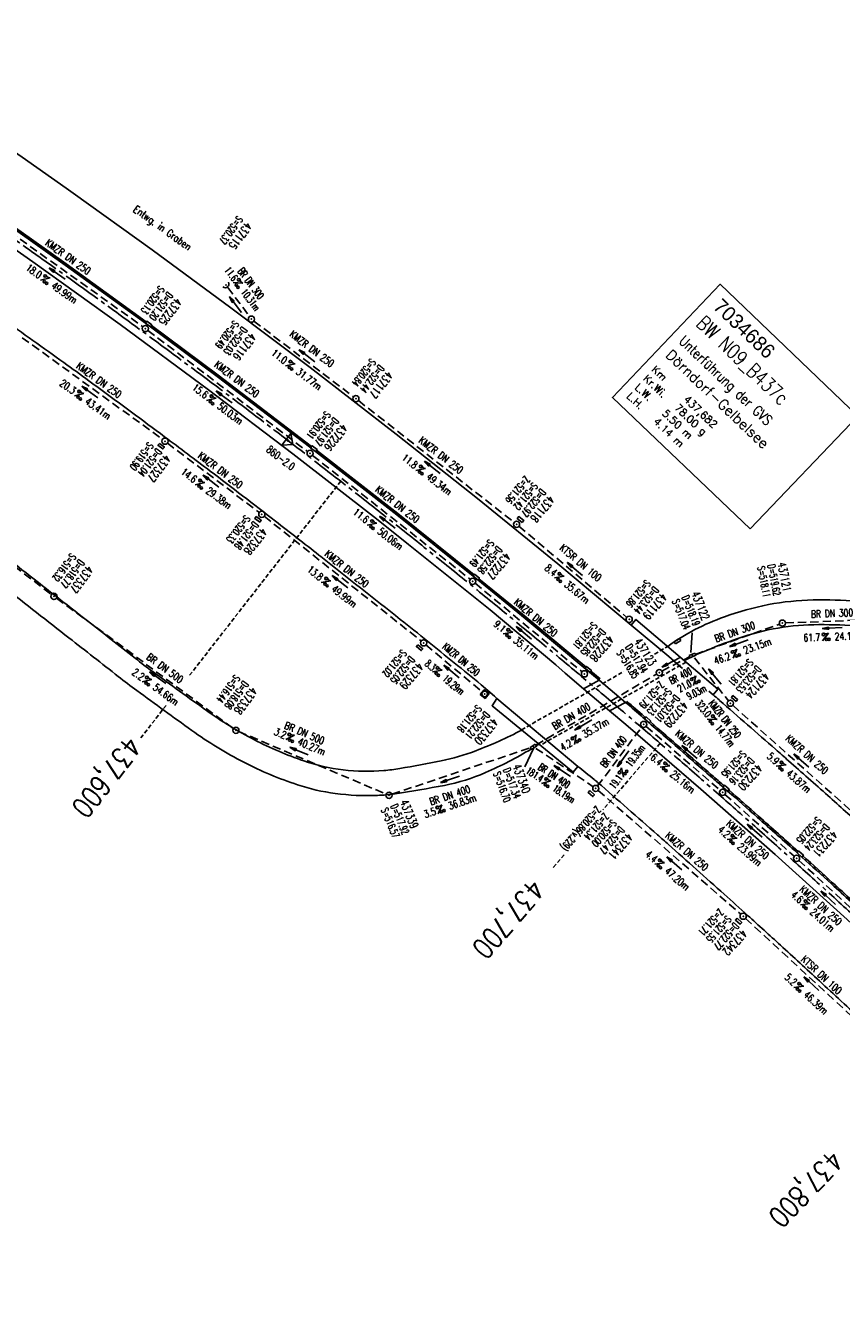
# Model space of a CAD drawing. Extents: x 454519 to 459636, y 422856 to 428936.
# Tile 7 of 82: x 459153 to 459351, y 423049 to 423357. Entities that reach past the tile are written whole.
import ezdxf
from ezdxf.enums import TextEntityAlignment as Align

# ---------------------------------------------------------------- set-up
doc = ezdxf.new("R2010")
doc.units = 0
doc.header["$LTSCALE"] = 2
doc.header["$MEASUREMENT"] = 0
for name, pattern in [('ACHSE', [5.5, 4, -0.5, 0.5, -0.5]), ('AUSGEZOGEN', [0]), ('GESTRICH-X2', [1.5, 1, -0.5]), ('GESTRICHELT', [0.75, 0.5, -0.25])]:
    doc.linetypes.add(name, pattern=pattern)
doc.layers.get('0').update_dxf_attribs({"linetype": 'CONTINUOUS'})
for name, color, linetype in [('ACHSETOP', 1, 'ACHSE'), ('BAUWOTOP', 1, 'AUSGEZOGEN'), ('BAUWUTOP', 1, 'GESTRICHELT'), ('BW-SCHRIFT', 1, 'AUSGEZOGEN'), ('FBR', 8, 'CONTINUOUS'), ('HEKTOM', 1, 'GESTRICHELT'), ('KANAL', 7, 'GESTRICH-X2'), ('Netzknoten_PKT', 7, 'CONTINUOUS'), ('Netzknoten_PKT-NR', 7, 'CONTINUOUS'), ('Netzknoten_SIGNATUR', 7, 'CONTINUOUS'), ('PFEIL', 7, 'CONTINUOUS'), ('RINNE', 8, 'CONTINUOUS'), ('SCHACHTNR', 6, 'CONTINUOUS'), ('SCHRIFT', 7, 'AUSGEZOGEN'), ('SCHSYMBOL', 7, 'CONTINUOUS'), ('STRASSE', 8, 'CONTINUOUS'), ('TEXTO', 4, 'CONTINUOUS'), ('TEXTU', 4, 'CONTINUOUS')]:
    doc.layers.add(name, color=color, linetype=linetype)
doc.styles.add('ROMANS', font='romans.shx', dxfattribs={"width": 0.8})
doc.styles.add('UNIR-O', font='unir_o.shx')

# ---------------------------------------------------------------- blocks, each defined once
blk = doc.blocks.new('PROM')
blk.add_line((1.57, 1.82), (0.02, 0.02))
for centre, radius in [((0.32, 1.51), 0.317), ((0.94, 0.29), 0.283), ((1.64, 0.29), 0.283)]:
    blk.add_circle(centre, radius)
blk.add_arc((0.99, 2.68), 1.03, 239.1414, 303.3549)
blk = doc.blocks.new('PFEIL2')
at = {"color": 0}
for p, q in [((0.88, 0), (-2.4, -0.01)), ((0.88, -0.27), (0.88, 0.28)), ((0.88, 0.28), (2.43, 0.01)), ((0.91, 0.27), (0.88, 0.26)), ((0.97, 0.26), (0.88, 0.25)), ((1.02, 0.25), (0.88, 0.23)), ((1.07, 0.24), (0.88, 0.21)), ((1.13, 0.23), (0.88, 0.19)), ((1.18, 0.22), (0.88, 0.17)), ((1.24, 0.21), (0.88, 0.15)), ((1.29, 0.21), (0.88, 0.14)), ((1.34, 0.2), (0.88, 0.12)), ((1.4, 0.19), (0.88, 0.1)), ((1.45, 0.18), (0.88, 0.08)), ((1.51, 0.17), (0.88, 0.06)), ((1.56, 0.16), (0.88, 0.04)), ((1.61, 0.15), (0.88, 0.02)), ((1.67, 0.14), (0.88, 0.01)), ((1.72, 0.13), (0.88, -0.01)), ((1.78, 0.12), (0.88, -0.03)), ((1.83, 0.11), (0.88, -0.05)), ((1.88, 0.1), (0.88, -0.07)), ((1.94, 0.09), (0.88, -0.09)), ((2.05, 0.08), (0.88, -0.12)), ((1.99, 0.08), (0.88, -0.11)), ((2.1, 0.07), (0.88, -0.14)), ((2.15, 0.06), (0.88, -0.16)), ((2.21, 0.05), (0.88, -0.18)), ((2.26, 0.04), (0.88, -0.2)), ((2.32, 0.03), (0.88, -0.22)), ((2.37, 0.02), (0.88, -0.23)), ((2.42, 0.01), (0.88, -0.25)), ((2.43, 0.01), (0.88, -0.27))]:
    blk.add_line(p, q, dxfattribs=at)
blk = doc.blocks.new('GST')
at = {"color": 0}
blk.add_circle((0, 0), 0.75, dxfattribs=at)
blk.add_point((0, 0), dxfattribs=at)
blk = doc.blocks.new('10')
blk.add_blockref('GST', (0, 0))
blk = doc.blocks.new('40')
at = {"color": 0}
blk.add_arc((0.02, 0.31), 0.91, 192.5363, 347.4637, dxfattribs=at)
blk.add_point((0, 0), dxfattribs=at)
blk = doc.blocks.new('13')
blk.add_lwpolyline([(0.76, 1.22), (-0.75, 1.22), (-0.75, 1.8), (0.76, 1.8)], close=True)
at = {"rotation": 180}
blk.add_blockref('GST', (0, 0), dxfattribs=at)
blk = doc.blocks.new('20')
blk.add_lwpolyline([(-0.75, -0.75), (0.75, -0.75), (0.75, 0.75), (-0.75, 0.75)], close=True)
blk.add_circle((0, 0), 0.676)
blk.add_point((0, 0))
blk = doc.blocks.new('17')
blk.add_lwpolyline([(-0.76, -1.22), (0.75, -1.22), (0.75, -1.8), (-0.76, -1.8)], close=True)
blk.add_blockref('GST', (0, 0))
blk = doc.blocks.new('30')
at = {"color": 0}
for p, q in [((-0.75, -0.29), (-0.75, 0.29)), ((-0.75, 0.29), (0.75, 0.29)), ((0.75, 0.29), (0.75, -0.29)), ((0.75, -0.29), (-0.75, -0.29))]:
    blk.add_line(p, q, dxfattribs=at)
blk.add_point((0, 0), dxfattribs=at)
blk = doc.blocks.new('30S')
at = {"color": 0}
for p, q in [((-0.75, -0.58), (-0.75, 0)), ((-0.75, 0), (0.75, 0)), ((0.75, 0), (0.75, -0.58)), ((0.75, -0.58), (-0.75, -0.58))]:
    blk.add_line(p, q, dxfattribs=at)
blk.add_point((0, 0), dxfattribs=at)
blk = doc.blocks.new('Station_Netzknoten')
at = {"layer": 'Netzknoten_SIGNATUR'}
for p, q in [((-1.75, 0.5), (1.75, 0.5)), ((0, -1.5), (-1.75, 0.5)), ((0, -1.5), (1.75, 0.5))]:
    blk.add_line(p, q, dxfattribs=at)
blk.add_point((0, 0), dxfattribs=at)
blk = doc.blocks.new('PKT')
at = {"color": 0}
blk.add_circle((0, 0), 0.15, dxfattribs=at)
blk.add_point((0, 0), dxfattribs=at)

msp = doc.modelspace()

# ---------------------------------------------------------------- hatches: boundary and pattern name
at = {"layer": 'RINNE'}
h = msp.add_hatch(dxfattribs=at)
h.set_pattern_fill('_USER', color=256, angle=45, pattern_type=0)
h.set_pattern_definition([(6.2385, (459243.083, 423238.72), (-0.108668, 0.994078), [])])
edge = h.paths.add_edge_path()
edge.add_line((459290.08, 423200.9), (459292.34, 423199.01))
edge.add_line((459289.83, 423200.59), (459292.08, 423198.71))

# ---------------------------------------------------------------- linework, layer by layer
at = {"layer": 'ACHSETOP'}
for points in [[(458545.06, 423823.21, -0.000003), (458553.06, 423813.61, -0.000003), (458561.07, 423804.01, -0.000006), (458569.08, 423794.41, 0.000006), (458577.08, 423784.81, 0.000004), (458581.72, 423779.26, 0.000001), (458590.82, 423768.34)], [(459066.39, 423362.4, 0.000005), (459076.78, 423355.45, -0.000002), (459087.16, 423348.49)], [(459035.23, 423383.27, -0.000004), (459045.62, 423376.31, -0.000007), (459056.01, 423369.36, 0.000011)], [(459108.19, 423334.41, -0.000001), (459111.18, 423332.41, -0.001295)], [(459149.18, 423306.33, -0.001615), (459159.18, 423299.25, -0.001551), (459169.55, 423291.82, -0.001544), (459179.65, 423284.48, -0.001541), (459189.73, 423277.06, -0.001539), (459199.76, 423269.58, -0.001543), (459209.72, 423262.06, -0.001549), (459219.65, 423254.47, -0.001548), (459229.53, 423246.81, -0.001543), (459239.36, 423239.1, -0.001541), (459249.15, 423231.32, -0.001541), (459258.9, 423223.47, -0.001544), (459268.58, 423215.58, -0.001547), (459278.21, 423207.63, -0.001545), (459287.81, 423199.61, -0.001542), (459297.34, 423191.53, -0.00154), (459306.84, 423183.4, -0.001544), (459316.3, 423175.19, -0.001549), (459325.67, 423166.95, -0.001546), (459334.99, 423158.66, -0.001539), (459344.3, 423150.28, -0.001541), (459353.56, 423141.83, -0.001551)]]:
    msp.add_lwpolyline(points, format="xyb", dxfattribs=at)
at = {"layer": 'BAUWOTOP', "flags": 128}
for points in [[(459319.65, 423195.17), (459320.8, 423196.5), (459300.99, 423213.41), (459299.85, 423212.02), (459308.91, 423204.41), (459312.24, 423201.54)], [(459288.33, 423196.57), (459292.08, 423198.7), (459298.49, 423193.32), (459294.62, 423191.28), (459288.33, 423196.57)], [(459318.64, 423196.04), (459319.65, 423195.17)], [(459267.35, 423194.26), (459266.15, 423192.51), (459285.76, 423176.47), (459286.91, 423177.84), (459267.35, 423194.26)]]:
    msp.add_lwpolyline(points, dxfattribs=at)
at = {"layer": 'BAUWUTOP'}
for points in [[(459305.46, 423205.01), (459308.68, 423206.85)], [(459273.28, 423186.67), (459298.09, 423200.81)]]:
    msp.add_lwpolyline(points, dxfattribs=at)
at = {"layer": 'BAUWUTOP', "flags": 128}
msp.add_lwpolyline([(459313.11, 423203.06), (459277.85, 423182.94)], dxfattribs=at)
at = {"layer": 'BW-SCHRIFT'}
msp.add_lwpolyline([(459328.67, 423235.3), (459295.29, 423267.13), (459321.38, 423294.51), (459354.67, 423262.58)], close=True, dxfattribs=at)
at = {"layer": 'FBR'}
for points in [[(459163.09, 423317.74), (459152.42, 423325.22), (459141.89, 423332.48), (459132.74, 423338.69), (459123.47, 423344.95), (459112.98, 423351.97), (459102.72, 423358.85), (459092.16, 423365.91), (459082.35, 423372.55), (459071.56, 423379.77), (459050.92, 423393.6), (459039.92, 423400.98), (459029.37, 423408), (459018.49, 423415.3), (459008.11, 423422.27), (458997.27, 423429.54), (458987.4, 423436.54), (458984.65, 423438.36)], [(459283.82, 423200.37), (459281.59, 423202.39), (459265.73, 423215.69), (459245.95, 423231.54), (459238.16, 423237.7), (459217.91, 423253.47), (459197.55, 423268.96), (459176.13, 423284.73), (459155.04, 423299.93), (459135.68, 423313.44), (459114.37, 423327.99), (459094.36, 423341.42), (459083.08, 423348.84)]]:
    msp.add_lwpolyline(points, dxfattribs=at)
at = {"layer": 'FBR', "flags": 128}
for points in [[(459163.09, 423317.74), (459164.79, 423316.51), (459183.87, 423302.8), (459202.96, 423288.82), (459222.16, 423274.33), (459242.95, 423258.24), (459262.61, 423242.69), (459282.12, 423226.87), (459299.85, 423212.02)], [(459283.82, 423200.37), (459288.33, 423196.57)], [(459263.5, 423197.6), (459266.74, 423194.79), (459267.35, 423194.26)], [(459294.62, 423191.28), (459298.52, 423188), (459316.69, 423172.33), (459334.72, 423156.52), (459352.11, 423140.8), (459369.23, 423124.96), (459382.55, 423112.25), (459401.22, 423094.25), (459420.71, 423075.16), (459439.4, 423056.93), (459457.93, 423038.86), (459476.83, 423020.41)]]:
    msp.add_lwpolyline(points, dxfattribs=at)
msp.add_lwpolyline([(459127.49, 423299.84, -0.001391), (459128.96, 423298.98, -0.01439), (459129.1, 423298.89, -0.003717), (459139.2, 423292.08, -0.00442), (459147.59, 423286.21, -0.00096), (459162.52, 423275.53, -0.002358), (459168.57, 423271.14, -0.001055), (459178.88, 423263.55, -0.001353), (459186.9, 423257.6, -0.001376), (459197.98, 423249.27, -0.001939), (459205.8, 423243.3, -0.001399), (459213.73, 423237.18, -0.00105), (459224.25, 423228.97, -0.000946), (459224.7, 423228.61, -0.000022), (459243.96, 423213.39, -0.002772), (459250.54, 423208.14, -0.001397), (459263.5, 423197.6)], format="xyb", dxfattribs=at)
at = {"layer": 'FBR'}
for points in [[(459319.65, 423195.17, -0.000152), (459321.1, 423193.92, -0.001617), (459321.24, 423193.8, -0.000143), (459334.76, 423181.96, -0.000605), (459337.94, 423179.17, -0.001481), (459347.45, 423170.75, -0.001646), (459355.95, 423163.12, -0.002318), (459363.76, 423156.01, -0.001637), (459374.75, 423145.84, -0.001137), (459385.56, 423135.72, -0.001703), (459392.73, 423128.93, -0.001146), (459403.56, 423118.56, -0.001888), (459410.09, 423112.23, -0.000052), (459419.95, 423102.6, 0.00006), (459428.55, 423094.2, 0.000005), (459437.2, 423085.75, -0.000049), (459445.86, 423077.3, -0.000245), (459454.33, 423069.01, 0.000238), (459462.8, 423060.73, 0.000057), (459471.34, 423052.39, 0.000063), (459479.1, 423044.82, 0.000011), (459486.23, 423037.86, 0.000008), (459495.18, 423029.13, 0.000043)], [(459099.33, 423261.82, -0.015127), (459116.38, 423252.73, -0.035263), (459123.27, 423248.11, -0.000124), (459146.98, 423229.66, -0.000543), (459152.4, 423225.43, -0.000278), (459168.24, 423213.03, 0.000382), (459179.79, 423203.99, 0.007866), (459184.08, 423200.75, 0.00265), (459197.03, 423191.37, 0.035759), (459208.66, 423184.25, 0.03765), (459220.58, 423179.16, 0.051835), (459230.15, 423176.98, 0.051753), (459239.97, 423176.81, 0.02056), (459243.83, 423177.31, 0.007849), (459253.84, 423179.17, 0.041082), (459262.21, 423181.6, 0.029247), (459273.36, 423186.61)], [(459097.01, 423256.28, -0.014858), (459113.2, 423247.65, -0.035361), (459119.61, 423243.35, -0.000125), (459142.66, 423225.43, -0.000529), (459148.1, 423221.18, -0.000255), (459163.77, 423208.93, 0.000335), (459175.7, 423199.6, 0.00741), (459180.22, 423196.17, 0.002566), (459193.48, 423186.54, 0.037141), (459206.11, 423178.81, 0.039057), (459219.1, 423173.37, 0.04655), (459228.23, 423171.28, 0.042829), (459238.4, 423170.8, 0.027678), (459242.75, 423171.21, 0.010026), (459254.63, 423173.24, 0.05532), (459264.61, 423176.33, 0.033415), (459275.62, 423182.03)], [(459276.9, 423182.81, 0.001981), (459277.52, 423183.21)], [(459429.93, 423044.39, -0.000019), (459415.82, 423058.19, -0.000114), (459407.6, 423066.23, 0.00009), (459397.11, 423076.49, 0.000695), (459392.16, 423081.32, 0.000274), (459379.59, 423093.54, 0.001295), (459371.01, 423101.82, 0.001362), (459362.82, 423109.64, 0.002279), (459355.96, 423116.11, 0.001493), (459345.4, 423125.9, 0.001068), (459335.98, 423134.54, 0.00127), (459328.02, 423141.78, 0.001367), (459322.35, 423146.89, 0.000577), (459308.86, 423158.93, 0.001947), (459306.19, 423161.29, 0.000361), (459291.71, 423173.96, 0.009674), (459290.86, 423174.68, 0.002137), (459286.91, 423177.84)]]:
    msp.add_lwpolyline(points, format="xyb", dxfattribs=at)
at = {"layer": 'HEKTOM'}
for p, q in [((459229.53, 423246.81), (459192.89, 423199.79)), ((459187.28, 423192.59), (459180.84, 423184.32)), ((459306.84, 423183.41), (459293, 423167.34)), ((459283.6, 423156.43), (459280.72, 423153.09))]:
    msp.add_line(p, q, dxfattribs=at)
at = {"layer": 'KANAL'}
for p, q in [((459142.16, 423312.37), (459181.66, 423284.22)), ((459202.22, 423293.72), (459207.5, 423286.66)), ((459208.53, 423285.59), (459232.62, 423267.25)), ((459182.84, 423283.34), (459221.53, 423254)), ((459152.47, 423281.56), (459186.41, 423256.97)), ((459233.81, 423266.34), (459271.5, 423236.88)), ((459187.59, 423256.06), (459209.84, 423239.25)), ((459117.16, 423251.75), (459159.53, 423219.41)), ((459222.72, 423253.09), (459260.91, 423223.09)), ((459211.03, 423238.34), (459249, 423208.19)), ((459272.66, 423235.94), (459298.78, 423213.87)), ((459262.06, 423222.16), (459287.94, 423200.69)), ((459160.75, 423218.53), (459203.56, 423187)), ((459315.34, 423204.94), (459335.72, 423212.25)), ((459337.19, 423212.53), (459359.81, 423213.41)), ((459250.16, 423207.25), (459263.81, 423195.81)), ((459307.28, 423200.88), (459313.97, 423204.34)), ((459315.12, 423204.09), (459323.38, 423193.72)), ((459276.78, 423182.97), (459305.97, 423200.16)), ((459324.41, 423192.62), (459356.03, 423164.44)), ((459291.72, 423173.09), (459302.41, 423187.38)), ((459303.44, 423187.5), (459321.38, 423172.06)), ((459204.84, 423186.28), (459240.53, 423171.12)), ((459241.94, 423171.09), (459275.44, 423182.34)), ((459276.78, 423182.19), (459290.66, 423172.91)), ((459291.84, 423172), (459326.38, 423142.06)), ((459322.5, 423171.06), (459339.28, 423156.09)), ((459340.41, 423155.09), (459357, 423139.91)), ((459327.5, 423141.06), (459360.5, 423110.66))]:
    msp.add_line(p, q, dxfattribs=at)
at = {"layer": 'RINNE'}
for p, q in [((459153.8, 423305.52), (459154.34, 423305.63)), ((459154.93, 423304.72), (459155.47, 423304.83)), ((459156.05, 423303.93), (459156.59, 423304.04)), ((459157.17, 423303.13), (459157.71, 423303.24)), ((459158.29, 423302.34), (459158.83, 423302.44)), ((459159.41, 423301.54), (459159.95, 423301.65)), ((459160.53, 423300.74), (459161.07, 423300.85)), ((459161.65, 423299.95), (459162.19, 423300.05)), ((459162.77, 423299.15), (459163.31, 423299.26)), ((459163.88, 423298.35), (459164.42, 423298.46)), ((459164.99, 423297.55), (459165.52, 423297.66)), ((459166.09, 423296.75), (459166.63, 423296.86)), ((459167.2, 423295.95), (459167.73, 423296.06)), ((459168.3, 423295.15), (459168.84, 423295.26)), ((459169.41, 423294.35), (459169.94, 423294.46)), ((459170.51, 423293.56), (459171.05, 423293.66)), ((459171.62, 423292.76), (459172.15, 423292.86)), ((459172.73, 423291.96), (459173.26, 423292.06)), ((459173.83, 423291.16), (459174.37, 423291.26)), ((459174.94, 423290.36), (459175.47, 423290.46)), ((459176.04, 423289.56), (459176.58, 423289.66)), ((459177.15, 423288.76), (459177.68, 423288.87)), ((459178.25, 423287.96), (459178.79, 423288.07)), ((459179.36, 423287.16), (459179.89, 423287.27)), ((459180.46, 423286.36), (459181, 423286.47)), ((459181.57, 423285.56), (459182.1, 423285.67)), ((459183.76, 423283.96), (459184.29, 423284.06)), ((459184.85, 423283.16), (459185.38, 423283.26)), ((459185.93, 423282.35), (459186.46, 423282.46)), ((459187.02, 423281.55), (459187.55, 423281.65)), ((459188.1, 423280.74), (459188.63, 423280.85)), ((459189.19, 423279.94), (459189.71, 423280.05)), ((459190.27, 423279.14), (459190.8, 423279.24)), ((459191.35, 423278.33), (459191.88, 423278.44)), ((459192.44, 423277.53), (459192.97, 423277.64)), ((459193.52, 423276.73), (459194.05, 423276.83)), ((459194.61, 423275.92), (459195.14, 423276.03)), ((459195.69, 423275.12), (459196.22, 423275.23)), ((459196.78, 423274.32), (459197.31, 423274.42)), ((459197.86, 423273.51), (459198.39, 423273.62)), ((459198.94, 423272.71), (459199.47, 423272.81)), ((459200.02, 423271.9), (459200.54, 423272.01)), ((459201.08, 423271.1), (459201.6, 423271.2)), ((459202.14, 423270.29), (459202.66, 423270.39)), ((459203.2, 423269.48), (459203.72, 423269.58)), ((459204.26, 423268.67), (459204.78, 423268.77)), ((459205.32, 423267.86), (459205.85, 423267.97)), ((459206.38, 423267.05), (459206.91, 423267.16)), ((459207.44, 423266.24), (459207.97, 423266.35)), ((459208.5, 423265.44), (459209.03, 423265.54)), ((459209.56, 423264.63), (459210.09, 423264.73)), ((459210.62, 423263.82), (459211.15, 423263.92)), ((459211.68, 423263.01), (459212.21, 423263.12)), ((459212.75, 423262.2), (459213.27, 423262.31)), ((459213.81, 423261.39), (459214.33, 423261.5)), ((459214.87, 423260.59), (459215.39, 423260.69)), ((459215.93, 423259.78), (459216.45, 423259.88)), ((459216.99, 423258.97), (459217.51, 423259.07)), ((459218.05, 423258.16), (459218.57, 423258.27)), ((459219.11, 423257.35), (459219.63, 423257.46)), ((459220.17, 423256.54), (459220.69, 423256.65)), ((459221.23, 423255.74), (459221.75, 423255.84)), ((459223.54, 423254.16), (459223.86, 423254.22)), ((459224.38, 423253.31), (459224.9, 423253.41)), ((459225.42, 423252.49), (459225.94, 423252.6)), ((459226.46, 423251.68), (459226.98, 423251.78)), ((459227.51, 423250.87), (459228.02, 423250.97)), ((459228.55, 423250.06), (459229.07, 423250.16)), ((459229.59, 423249.24), (459230.11, 423249.35)), ((459230.63, 423248.43), (459231.15, 423248.54)), ((459231.67, 423247.62), (459232.19, 423247.72)), ((459232.71, 423246.81), (459233.23, 423246.91)), ((459233.75, 423246), (459234.27, 423246.1)), ((459234.8, 423245.18), (459235.31, 423245.29)), ((459235.84, 423244.37), (459236.35, 423244.47)), ((459236.88, 423243.56), (459237.4, 423243.66)), ((459237.92, 423242.75), (459238.44, 423242.85)), ((459238.96, 423241.93), (459239.48, 423242.04)), ((459240, 423241.12), (459240.52, 423241.23)), ((459241.04, 423240.31), (459241.56, 423240.41)), ((459242.08, 423239.5), (459242.6, 423239.6)), ((459243.08, 423238.72), (459243.65, 423238.78)), ((459244.19, 423237.83), (459244.75, 423237.9)), ((459245.29, 423236.95), (459245.85, 423237.01)), ((459246.39, 423236.06), (459246.95, 423236.13)), ((459247.49, 423235.18), (459248.06, 423235.24)), ((459248.6, 423234.29), (459249.16, 423234.35)), ((459249.7, 423233.41), (459250.26, 423233.47)), ((459250.8, 423232.52), (459251.36, 423232.58)), ((459251.9, 423231.64), (459252.47, 423231.7)), ((459253.01, 423230.75), (459253.57, 423230.81)), ((459254.11, 423229.87), (459254.67, 423229.93)), ((459255.21, 423228.98), (459255.78, 423229.04)), ((459256.32, 423228.1), (459256.88, 423228.16)), ((459257.42, 423227.21), (459257.98, 423227.27)), ((459258.52, 423226.32), (459259.08, 423226.39)), ((459259.62, 423225.44), (459260.19, 423225.5)), ((459260.73, 423224.55), (459261.29, 423224.61)), ((459262.92, 423222.78), (459263.48, 423222.84)), ((459264.01, 423221.89), (459264.57, 423221.96)), ((459265.1, 423221.01), (459265.66, 423221.07)), ((459266.19, 423220.12), (459266.74, 423220.18)), ((459267.27, 423219.23), (459267.83, 423219.29)), ((459268.36, 423218.35), (459268.92, 423218.41)), ((459269.45, 423217.46), (459270.01, 423217.52)), ((459270.54, 423216.57), (459271.1, 423216.63)), ((459271.63, 423215.69), (459272.18, 423215.75)), ((459272.71, 423214.8), (459273.27, 423214.86)), ((459273.8, 423213.91), (459274.36, 423213.97)), ((459274.88, 423213.02), (459275.43, 423213.08)), ((459275.95, 423212.13), (459276.5, 423212.19)), ((459277.02, 423211.24), (459277.57, 423211.31)), ((459278.09, 423210.36), (459278.64, 423210.42)), ((459279.16, 423209.47), (459279.71, 423209.53)), ((459280.23, 423208.58), (459280.78, 423208.64)), ((459281.29, 423207.69), (459281.85, 423207.75)), ((459282.36, 423206.8), (459282.92, 423206.86)), ((459283.43, 423205.91), (459283.99, 423205.97)), ((459284.5, 423205.02), (459285.06, 423205.08)), ((459285.57, 423204.13), (459286.13, 423204.19)), ((459286.64, 423203.24), (459287.2, 423203.3)), ((459287.71, 423202.35), (459288.26, 423202.41)), ((459289.37, 423200.98), (459292.08, 423198.7)), ((459298.49, 423193.32), (459299.05, 423193.36)), ((459299.55, 423192.39), (459300.11, 423192.43)), ((459300.61, 423191.46), (459301.18, 423191.5)), ((459301.68, 423190.53), (459302.24, 423190.57)), ((459302.74, 423189.6), (459303.31, 423189.64)), ((459304.88, 423187.75), (459305.44, 423187.79)), ((459305.95, 423186.82), (459306.51, 423186.86)), ((459307.01, 423185.89), (459307.58, 423185.93)), ((459308.08, 423184.96), (459308.65, 423185)), ((459309.15, 423184.03), (459309.72, 423184.07)), ((459310.22, 423183.1), (459310.79, 423183.14)), ((459311.29, 423182.18), (459311.85, 423182.21)), ((459312.36, 423181.25), (459312.92, 423181.29)), ((459313.43, 423180.32), (459313.99, 423180.36)), ((459314.5, 423179.39), (459315.06, 423179.43)), ((459315.56, 423178.46), (459316.13, 423178.5)), ((459316.63, 423177.53), (459317.2, 423177.57)), ((459317.7, 423176.6), (459318.27, 423176.64)), ((459318.77, 423175.68), (459319.34, 423175.71)), ((459319.84, 423174.75), (459320.4, 423174.79)), ((459320.91, 423173.82), (459321.47, 423173.86)), ((459321.97, 423172.89), (459322.1, 423172.9)), ((459323.29, 423171.98), (459323.6, 423172)), ((459324.1, 423171.03), (459324.67, 423171.07)), ((459325.16, 423170.1), (459325.73, 423170.14)), ((459326.22, 423169.17), (459326.79, 423169.21)), ((459327.28, 423168.24), (459327.84, 423168.28)), ((459328.33, 423167.32), (459328.89, 423167.35)), ((459329.39, 423166.39), (459329.94, 423166.42)), ((459330.43, 423165.46), (459330.99, 423165.49)), ((459331.48, 423164.53), (459332.04, 423164.56)), ((459332.53, 423163.6), (459333.09, 423163.63)), ((459333.57, 423162.67), (459334.13, 423162.7)), ((459334.62, 423161.74), (459335.17, 423161.77)), ((459335.66, 423160.8), (459336.22, 423160.84)), ((459336.7, 423159.87), (459337.26, 423159.91)), ((459337.74, 423158.94), (459338.29, 423158.98)), ((459338.78, 423158.01), (459339.33, 423158.05)), ((459339.81, 423157.08), (459340.19, 423157.11)), ((459341.88, 423155.22), (459342.44, 423155.26)), ((459342.91, 423154.29), (459343.47, 423154.33)), ((459343.94, 423153.36), (459344.5, 423153.4)), ((459344.97, 423152.43), (459345.53, 423152.47)), ((459346, 423151.5), (459346.55, 423151.53)), ((459347.02, 423150.56), (459347.58, 423150.6)), ((459348.05, 423149.63), (459348.6, 423149.67)), ((459349.07, 423148.7), (459349.62, 423148.74)), ((459350.09, 423147.77), (459350.64, 423147.81))]:
    msp.add_line(p, q, dxfattribs=at)
for points in [[(459182.26, 423285.06), (459162.85, 423299.1), (459154.47, 423305.05), (459144.12, 423312.34), (459142.8, 423313.27)], [(459182.49, 423285.39), (459163.08, 423299.42), (459154.7, 423305.37), (459144.35, 423312.66), (459143.02, 423313.6)], [(459183.47, 423284.18), (459199.62, 423272.21), (459222.27, 423254.95)], [(459222.5, 423255.27), (459199.86, 423272.53), (459183.71, 423284.5)], [(459243.33, 423239.04), (459223.69, 423254.35)], [(459223.45, 423254.03), (459243.08, 423238.72), (459261.58, 423223.87), (459262.75, 423222.93)], [(459243.33, 423239.03), (459261.83, 423224.18)], [(459262.74, 423222.93), (459274.14, 423213.64), (459289.37, 423200.98)], [(459263, 423223.24), (459274.39, 423213.95), (459288.93, 423201.86)], [(459290.08, 423200.9), (459292.34, 423199.01)]]:
    msp.add_lwpolyline(points, dxfattribs=at)
for points in [[(459322.04, 423172.83, 0.000353), (459319.12, 423175.37, -0.000097), (459303.71, 423188.76, -0.000486), (459302.75, 423189.6, -0.000109), (459298.49, 423193.32)], [(459303.31, 423189.64, -0.000152), (459303.01, 423189.9, -0.000109), (459298.75, 423193.62, -0.000109)], [(459322.31, 423173.13, 0.000353), (459319.38, 423175.68, -0.000094), (459304.45, 423188.65, -0.000486)], [(459340.01, 423156.9, 0.001578), (459330.36, 423165.52, 0.002069), (459323.18, 423171.84, 0.000425)], [(459340.28, 423157.2, 0.001578), (459330.63, 423165.82, 0.002069), (459323.44, 423172.14, 0.000425)], [(459357.78, 423140.72, 0.001248), (459348.32, 423149.38, 0.001597), (459341.13, 423155.9, 0.001671)], [(459358.05, 423141.01, 0.001248), (459348.59, 423149.68, 0.001597), (459341.4, 423156.2, 0.001671)]]:
    msp.add_lwpolyline(points, format="xyb", dxfattribs=at)
at = {"layer": 'SCHACHTNR'}
for p, q in [((459314.29, 423205.4), (459314.61, 423210.16)), ((459276.18, 423182.15), (459274.08, 423177.76))]:
    msp.add_line(p, q, dxfattribs=at)
at = {"layer": 'SCHSYMBOL'}
for points in [[(459183.47, 423284.18), (459182.26, 423285.07), (459182.6, 423285.54), (459183.81, 423284.65)], [(459223.45, 423254.03), (459222.26, 423254.95), (459222.61, 423255.41), (459223.8, 423254.5)], [(459262.75, 423222.93), (459261.58, 423223.87), (459261.95, 423224.32), (459263.11, 423223.38)], [(459289.83, 423200.59), (459288.67, 423201.56), (459289.05, 423202), (459290.2, 423201.04)], [(459304.18, 423188.35), (459303.05, 423189.34), (459303.43, 423189.78), (459304.57, 423188.79)], [(459289.8, 423171.96), (459290.94, 423170.98), (459290.56, 423170.54), (459289.42, 423171.51)], [(459323.18, 423171.84), (459322.04, 423172.83), (459322.43, 423173.27), (459323.56, 423172.28)], [(459341.13, 423155.9), (459340.01, 423156.9), (459340.4, 423157.34), (459341.52, 423156.33)], [(459325.47, 423141.07), (459326.59, 423140.07), (459326.2, 423139.64), (459325.08, 423140.64)]]:
    msp.add_lwpolyline(points, close=True, dxfattribs=at)
at = {"layer": 'STRASSE'}
for points in [[(459434.77, 423201.48, -0.000127), (459416.53, 423205.29, -0.000283), (459408.33, 423207.01, -0.000243), (459374.74, 423214.1, 0.00066), (459362.35, 423216.7, 0.032957), (459354.51, 423217.81, 0.023315), (459343.89, 423218.1, 0.042267), (459333.04, 423216.97, 0.041612), (459322.4, 423214, 0.073806), (459308.67, 423206.85, 0.024718)], [(459433.55, 423195.62, -0.000127), (459415.3, 423199.43, -0.000283), (459407.09, 423201.15, -0.000243), (459373.5, 423208.24, 0.00066), (459361.13, 423210.84, 0.032957), (459354.07, 423211.83, 0.023315), (459344.01, 423212.11, 0.042267), (459334.16, 423211.08, 0.041612), (459324.48, 423208.39, 0.01078), (459316.23, 423205.13, 0.005576), (459315.43, 423204.78, 0.000054)], [(459314.07, 423204.14, 0.009543), (459312.74, 423203.46, 0.000054), (459312.68, 423203.43, 0.00047)]]:
    msp.add_lwpolyline(points, format="xyb", dxfattribs=at)

# ---------------------------------------------------------------- block references
at = {"layer": 'Netzknoten_PKT'}
msp.add_blockref('PKT', (459216.79, 423256.67), dxfattribs=at)
at = {"layer": 'Netzknoten_SIGNATUR', "rotation": 52.32239266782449}
msp.add_blockref('Station_Netzknoten', (459216.79, 423256.67), dxfattribs=at)
at = {"layer": 'PFEIL'}
for p, rotation in [((459160.92, 423297.07), 144.5156), ((459204.05, 423289.58), 126.7565), ((459221.35, 423277.2), 142.7124), ((459168.84, 423268.45), 144.0702), ((459201.32, 423267.22), 142.8351), ((459251.72, 423250.19), 141.9849), ((459198.12, 423246.87), 142.9218), ((459240.8, 423236.91), 141.8276), ((459286.24, 423225.58), 139.8346), ((459229.39, 423222.48), 141.546), ((459273.88, 423210.11), 140.358), ((459348.5, 423211.31), 182.2375), ((459325.88, 423207.65), 199.7192), ((459256.34, 423200.76), 140.0282), ((459309.38, 423202.98), 207.4076), ((459185.26, 423199.26), 143.649), ((459320.08, 423199.57), 128.4871), ((459288.24, 423187.86), 210.4653), ((459219.47, 423181.53), 157.022), ((459297.87, 423179.64), 233.1645), ((459313.97, 423181.27), 139.3078), ((459341, 423179.23), 138.2878), ((459283.15, 423176.71), 146.2724), ((459256, 423174.68), 198.6047), ((459329.7, 423162.26), 138.256), ((459310.3, 423154.35), 139.0943), ((459347.54, 423146.04), 137.5334), ((459343.44, 423125.25), 137.3159)]:
    msp.add_blockref('PFEIL2', p, dxfattribs=dict(at, rotation=rotation))
at = {"layer": 'SCHSYMBOL'}
for name, p, rotation in [('40', (459201.77, 423294.31), 40.39924187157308), ('10', (459207.93, 423286.05), 323.2101), ('GST', (459182.26, 423283.78), 143.7534000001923), ('10', (459233.21, 423266.8), 322.3185), ('17', (459187, 423256.52), 323.1838), ('GST', (459222.13, 423253.56), 142.3378), ('17', (459210.44, 423238.81), 322.3445), ('13', (459272.09, 423236.41), 320.9342), ('GST', (459261.49, 423222.62), 140.9211999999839), ('10', (459160.13, 423218.96), 323.1545), ('10', (459299.35, 423213.4), 319.9334), ('10', (459336.44, 423212.49), 319.1297), ('17', (459249.59, 423207.72), 320.9166), ('30S', (459310.89, 423208.35), 33.80579766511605), ('30', (459314.65, 423204.68), 24.93924430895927), ('GST', (459288.53, 423200.22), 139.9276), ('10', (459306.63, 423200.52), 319.5435), ('20', (459264.37, 423195.33), 320.3655), ('13', (459323.84, 423193.12), 319.0414), ('10', (459204.16, 423186.56), 321.5572), ('GST', (459302.87, 423187.98), 139.3941000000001), ('30', (459276.14, 423182.59), 33.18638834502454), ('10', (459241.23, 423170.84), 320.4295), ('GST', (459291.27, 423172.49), 319.3577000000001), ('GST', (459321.95, 423171.57), 138.6820999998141), ('GST', (459339.85, 423155.6), 138.0032000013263), ('GST', (459326.94, 423141.58), 318.0093)]:
    msp.add_blockref(name, p, dxfattribs=dict(at, rotation=rotation))
at = {"layer": 'TEXTU'}
for p, rotation in [((459156.86, 423295.45), 324.5156), ((459203.46, 423294.91), 306.7565), ((459216.16, 423274.76), 322.7124), ((459165.05, 423267.49), 324.0702), ((459197.06, 423266.39), 322.8351), ((459247.71, 423249.41), 321.9848999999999), ((459194.31, 423245.98), 322.9218), ((459235.91, 423236.21), 321.8276), ((459224.79, 423222.31), 321.546), ((459281.23, 423223.46), 319.8346), ((459268.86, 423209.9), 320.358), ((459346.12, 423208.22), 2.237499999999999), ((459324.54, 423203.98), 19.7192), ((459251.73, 423200.7), 320.0282000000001), ((459181.47, 423198.32), 323.649), ((459314.89, 423197.41), 27.4076), ((459318.21, 423189.29), 308.4871), ((459216.2, 423184.29), 337.022), ((459286.08, 423183.1), 30.4653), ((459298.01, 423175.16), 53.1645), ((459306.8, 423177.64), 319.3078), ((459334.93, 423177.87), 318.2878), ((459278.11, 423173.71), 326.2724), ((459253.08, 423166.33), 18.6047), ((459323.07, 423160.11), 318.256), ((459305.5, 423154.18), 319.0942999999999), ((459340.75, 423144.34), 317.5334), ((459339.19, 423124.35), 317.3158999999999)]:
    msp.add_blockref('PROM', p, dxfattribs=dict(at, rotation=rotation))

# ---------------------------------------------------------------- texts
at = {"layer": 'BW-SCHRIFT'}
for s, height, style, p in [('7034686', 3.5, 'UNIR-O', (459319.41, 423288.78)), ('Dörndorf-Gelbelsee', 2.5, 'ROMANS', (459307.99, 423277.13)), ('Km', 1.8, 'ROMANS', (459304.61, 423273.67)), ('L.W.   5.50 m', 1.8, 'ROMANS', (459300.57, 423269.35)), ('Kr.Wi.', 1.8, 'ROMANS', (459302.59, 423271.47)), ('L.H.   4.14 m', 1.8, 'ROMANS', (459298.59, 423267.24)), ('437,682', 1.8, 'ROMANS', (459312.4, 423266.44)), ('78.00 g', 1.8, 'ROMANS', (459310.16, 423264.4))]:
    msp.add_text(s, height=height, rotation=316.3982, dxfattribs=dict(at, style=style)).set_placement(p)
at = {"layer": 'BW-SCHRIFT', "style": 'ROMANS', "width": 0.8}
for s, height, p in [('BW N09_B437c', 3.5, (459315.29, 423284.67)), ('Unterführung der GVS', 2.5, (459311.18, 423280.49))]:
    msp.add_text(s, height=height, rotation=316.3982, dxfattribs=at).set_placement(p)
at = {"layer": 'HEKTOM', "style": 'ROMANS', "width": 0.8}
for s, rotation, p in [('437,600', 232.0551, (459177.82, 423185.52)), ('437,700', 229.2242, (459275.56, 423150.94)), ('437,800', 226.3935, (459348.06, 423085.38))]:
    msp.add_text(s, height=5, rotation=rotation, dxfattribs=at).set_placement(p)
at = {"layer": 'Netzknoten_PKT-NR', "style": 'ROMANS', "width": 0.75}
msp.add_text('860-2.0', height=1.8, rotation=322.7154, dxfattribs=at).set_placement((459217.61, 423249.37), align=Align.RIGHT)
at = {"layer": 'SCHACHTNR', "style": 'ROMANS'}
for s, height, rotation, width, p in [('S=520.37', 1.8, 233.487, 0.6, (459204.55, 423311.19)), ('437115', 2, 233.487, 0.7, (459206.59, 423309.69)), ('S=520.13', 1.8, 233.7534, 0.6, (459185.6, 423294.29)), ('D=521.20', 1.8, 233.7534, 0.6, (459187.6, 423292.79)), ('437225', 2, 233.7534, 0.7, (459189.63, 423291.32)), ('S=520.49', 1.8, 233.2101, 0.6, (459203.63, 423285.87)), ('D=522.03', 1.8, 233.2101, 0.6, (459205.63, 423284.37)), ('437116', 2, 233.2101, 0.7, (459207.63, 423282.87)), ('S=520.84', 1.8, 232.3185, 0.6, (459236.78, 423276.66)), ('D=522.44', 1.8, 232.3185, 0.6, (459238.78, 423275.16)), ('437117', 2, 232.3185, 0.7, (459240.75, 423273.62)), ('S=520.91', 1.8, 232.3378, 0.6, (459225.82, 423263.93)), ('D=521.97', 1.8, 232.3378, 0.6, (459227.79, 423262.4)), ('437226', 2, 232.3378, 0.7, (459229.76, 423260.87)), ('S=519.90', 1.8, 233.1838, 0.6, (459182.94, 423256.44)), ('D=521.04', 1.8, 233.1838, 0.6, (459184.94, 423254.94)), ('437327', 2, 233.1838, 0.7, (459186.94, 423253.44)), ('Z=521.56', 1.8, 230.9342, 0.6, (459274.07, 423248.27)), ('S=521.42', 1.8, 230.9342, 0.6, (459276.01, 423246.68)), ('D=522.97', 1.8, 230.9342, 0.6, (459277.94, 423245.12)), ('437118', 2, 230.9342, 0.7, (459279.88, 423243.52)), ('S=520.33', 1.8, 232.3445, 0.6, (459206.38, 423238.78)), ('D=521.48', 1.8, 232.3445, 0.6, (459208.38, 423237.25)), ('437328', 2, 232.3445, 0.7, (459210.34, 423235.72)), ('S=521.49', 1.8, 230.9212, 0.6, (459265.41, 423232.9)), ('D=522.58', 1.8, 230.9212, 0.6, (459267.35, 423231.3)), ('S=516.32', 1.8, 233.1545, 0.6, (459164.19, 423229.55)), ('D=518.77', 1.8, 233.1545, 0.6, (459166.19, 423228.05)), ('437227', 2, 230.9212, 0.7, (459269.29, 423229.74)), ('D=519.62', 1.8, 281.0267, 0.6, (459332.83, 423226.52)), ('437121', 2, 281.0267, 0.7, (459335.27, 423226.99)), ('437337', 2, 233.1545, 0.7, (459168.19, 423226.55)), ('S=518.11', 1.8, 281.0267, 0.6, (459330.35, 423226.04)), ('S=521.86', 1.8, 229.9333, 0.6, (459303.34, 423223.12)), ('D=523.44', 1.8, 229.9333, 0.6, (459305.25, 423221.5)), ('437119', 2, 229.9333, 0.7, (459307.16, 423219.91)), ('S=517.04', 1.8, 291.7727, 0.6, (459309.7, 423217.81)), ('D=518.19', 1.8, 291.7727, 0.6, (459312.03, 423218.75)), ('437122', 2, 291.7727, 0.7, (459314.35, 423219.68)), ('S=521.81', 1.8, 229.9276, 0.6, (459290.47, 423212.94)), ('D=522.85', 1.8, 229.9276, 0.6, (459292.41, 423211.31)), ('437228', 2, 229.9276, 0.7, (459294.31, 423209.72)), ('437123', 2, 302.4544, 0.7, (459300.46, 423208)), ('S=521.02', 1.8, 230.9166, 0.6, (459244.28, 423206.25)), ('S=516.85', 1.8, 302.4544, 0.6, (459296.23, 423205.31)), ('D=517.94', 1.8, 302.4544, 0.6, (459298.35, 423206.65)), ('D=522.05', 1.8, 230.9166, 0.6, (459246.22, 423204.66)), ('437329', 2, 230.9166, 0.7, (459248.16, 423203.09)), ('S=521.81', 1.8, 229.0414, 0.6, (459328.21, 423204.02)), ('D=523.53', 1.8, 229.0414, 0.6, (459330.11, 423202.36)), ('S=516.44', 1.8, 233.4969, 0.6, (459203.87, 423200.17)), ('437124', 2, 229.0414, 0.7, (459331.99, 423200.74)), ('D=518.08', 1.8, 233.4969, 0.6, (459205.89, 423198.68)), ('437338', 2, 233.4969, 0.7, (459207.88, 423197.18)), ('Z=521.79', 1.8, 229.3941, 0.6, (459306.59, 423198.56)), ('S=521.23', 1.8, 229.3941, 0.6, (459308.47, 423196.94)), ('D=523.01', 1.8, 229.3941, 0.6, (459310.37, 423195.31)), ('437229', 2, 229.3941, 0.7, (459312.28, 423193.69)), ('S=521.18', 1.8, 230.3655, 0.6, (459262.46, 423192.86)), ('D=522.21', 1.8, 230.3655, 0.6, (459264.39, 423191.27)), ('437330', 2, 230.3655, 0.7, (459266.3, 423189.67)), ('S=521.95', 1.8, 228.6821, 0.6, (459326.54, 423181.82)), ('D=517.34', 1.8, 290.3792, 0.6, (459268.79, 423177.02)), ('437340', 2, 290.3792, 0.7, (459271.12, 423177.89)), ('D=523.16', 1.8, 228.6821, 0.6, (459328.42, 423180.17)), ('437230', 2, 228.6821, 0.7, (459330.29, 423178.54)), ('S=516.70', 1.8, 290.3792, 0.6, (459266.42, 423176.13)), ('D=517.92', 1.8, 292.3934, 0.6, (459241.55, 423168.25)), ('437339', 2, 292.3934, 0.7, (459243.84, 423169.22)), ('Z=520.86(v.229)', 1.8, 229.3577, 0.6, (459291.29, 423168.37)), ('S=516.57', 1.8, 292.3934, 0.6, (459239.25, 423167.31)), ('Z=521.34', 1.8, 229.3577, 0.6, (459293.2, 423166.74)), ('S=522.05', 1.8, 228.0032, 0.6, (459344.77, 423165.8)), ('S=520.00', 1.8, 229.3577, 0.6, (459295.1, 423165.12)), ('D=522.47', 1.8, 229.3577, 0.6, (459297.01, 423163.49)), ('D=523.24', 1.8, 228.0032, 0.6, (459346.65, 423164.11)), ('437231', 2, 228.0032, 0.7, (459348.49, 423162.42)), ('437341', 2, 229.3577, 0.7, (459298.88, 423161.87)), ('Z=521.71', 1.8, 228.0093, 0.6, (459321.03, 423143.53)), ('S=521.55', 1.8, 228.0093, 0.6, (459322.91, 423141.88)), ('D=522.77', 1.8, 228.0093, 0.6, (459324.75, 423140.19)), ('437342', 2, 228.0093, 0.7, (459326.59, 423138.53))]:
    msp.add_text(s, height=height, rotation=rotation, dxfattribs=dict(at, width=width)).set_placement(p)
at = {"layer": 'SCHRIFT', "style": 'ROMANS', "width": 0.8}
msp.add_text('Entwg. in Graben', height=1.8, rotation=324.3054, dxfattribs=at).set_placement((459179.13, 423312.26))
at = {"layer": 'TEXTO', "style": 'ROMANS'}
for s, rotation, width, p in [('KMZR DN 250', 324.5156, 0.75, (459163.02, 423300.4)), ('BR DN 300', 306.7565, 0.6, (459207.08, 423294.15)), ('KMZR DN 250', 322.7124, 0.75, (459222.01, 423278.17)), ('KMZR DN 250', 324.0702, 0.75, (459170.51, 423270.57)), ('KMZR DN 250', 322.8351, 0.75, (459203.85, 423270.82)), ('KMZR DN 250', 321.9849, 0.75, (459253.25, 423252.41)), ('KMZR DN 250', 322.9218, 0.75, (459199.86, 423248.78)), ('KMZR DN 250', 321.8276, 0.75, (459242.7, 423240.53)), ('KMZR DN 250', 321.546, 0.75, (459230.43, 423224.93)), ('KTSR DN 100', 319.8346, 0.75, (459287, 423226.44)), ('KMZR DN 250', 320.358, 0.75, (459276.15, 423213.16)), ('BR DN 300', 2.2375, 0.75, (459348.47, 423213.97)), ('BR DN 300', 19.7192, 0.75, (459325.22, 423209.53)), ('KMZR DN 250', 320.0282, 0.6, (459258.1, 423203.04)), ('BR DN 500', 323.649, 0.75, (459186.46, 423200.87)), ('BR 400', 27.4076, 0.6, (459312.17, 423198.93)), ('BR DN 400', 30.4653, 0.75, (459285.78, 423189.18)), ('KMZR DN 250', 308.4871, 0.6, (459321.8, 423188.73)), ('BR DN 500', 337.022, 0.75, (459220.41, 423185.07)), ('BR DN 400', 53.1645, 0.6, (459296.28, 423180.84)), ('KMZR DN 250', 319.3078, 0.75, (459315.12, 423181.29)), ('KMZR DN 250', 318.2878, 0.75, (459341.79, 423180.05)), ('BR DN 400', 326.2724, 0.6, (459280.71, 423174.81)), ('BR DN 400', 18.6047, 0.75, (459256.23, 423169.98)), ('KMZR DN 250', 318.256, 0.75, (459327.45, 423159.43)), ('KMZR DN 250', 319.0943, 0.75, (459312.73, 423156.6)), ('KMZR DN 250', 317.5334, 0.75, (459345.11, 423143.52)), ('KTSR DN 100', 317.3159, 0.75, (459345.29, 423126.71))]:
    msp.add_text(s, height=1.8, rotation=rotation, dxfattribs=dict(at, width=width)).set_placement(p, align=Align.CENTER)
at = {"layer": 'TEXTU', "style": 'ROMANS'}
for s, rotation, width, p in [('18.0', 324.5156, 0.75, (459153.13, 423298.11)), ('11.6', 306.7565, 0.6, (459201.28, 423297.84)), ('49.99m', 324.5156, 0.75, (459159.32, 423293.71)), ('10.31m', 306.7565, 0.6, (459205.25, 423292.5)), ('11.0', 322.7124, 0.75, (459212.53, 423277.53)), ('31.77m', 322.7124, 0.75, (459218.56, 423272.94)), ('20.3', 324.0702, 0.75, (459161.34, 423270.16)), ('15.6', 322.8351, 0.75, (459193.4, 423269.15)), ('43.41m', 324.0702, 0.75, (459167.47, 423265.72)), ('50.03m', 322.8351, 0.75, (459199.47, 423264.59)), ('11.8', 321.9849, 0.75, (459244.11, 423252.23)), ('14.6', 322.9218, 0.75, (459190.66, 423248.75)), ('49.34m', 321.9849, 0.75, (459250.08, 423247.57)), ('29.38m', 322.9218, 0.75, (459196.72, 423244.16)), ('11.6', 321.8276, 0.75, (459232.33, 423239.04)), ('50.06m', 321.8276, 0.75, (459238.27, 423234.35)), ('8.4', 319.8346, 0.75, (459278.75, 423225.53)), ('13.8', 321.546, 0.75, (459221.22, 423225.16)), ('49.99m', 321.546, 0.75, (459227.12, 423220.44)), ('35.67m', 319.8346, 0.75, (459283.53, 423221.53)), ('9.1', 320.358, 0.75, (459266.38, 423211.95)), ('35.11m', 320.358, 0.75, (459271.17, 423207.98)), ('23.15m', 19.7192, 0.75, (459327.38, 423205)), ('61.7', 2.2375, 0.75, (459341.56, 423208.04)), ('24.13m', 2.2375, 0.75, (459349.12, 423208.35)), ('46.2', 19.7192, 0.75, (459320.22, 423202.44)), ('8.3', 320.0282, 0.6, (459249.75, 423202.38)), ('2.2', 323.649, 0.75, (459178.86, 423200.24)), ('19.29m', 320.0282, 0.6, (459254.03, 423198.78)), ('54.66m', 323.649, 0.75, (459183.9, 423196.55)), ('21.0', 27.4076, 0.6, (459311.63, 423195.73)), ('9.03m', 27.4076, 0.6, (459313.86, 423193.87)), ('323.0', 308.4871, 0.6, (459315.25, 423192.98)), ('3.2', 337.022, 0.75, (459213.24, 423185.55)), ('35.37m', 30.4653, 0.75, (459288.66, 423184.63)), ('14.77m', 308.4871, 0.6, (459320.06, 423186.95)), ('40.27m', 337.022, 0.75, (459218.96, 423183.11)), ('4.2', 30.4653, 0.75, (459283.29, 423181.48)), ('19.35m', 53.1645, 0.6, (459299.8, 423177.57)), ('6.4', 319.3078, 0.75, (459304.34, 423179.74)), ('5.9', 318.2878, 0.75, (459332.53, 423180)), ('181.4', 326.2724, 0.6, (459274.17, 423176.35)), ('19.1', 53.1645, 0.6, (459295.83, 423172.23)), ('25.16m', 319.3078, 0.75, (459309.09, 423175.68)), ('43.87m', 318.2878, 0.75, (459337.19, 423175.88)), ('18.19m', 326.2724, 0.6, (459280.61, 423172.04)), ('36.83m', 18.6047, 0.75, (459255.92, 423167.3)), ('3.5', 18.6047, 0.75, (459250.01, 423165.3)), ('4.2', 318.256, 0.75, (459320.66, 423162.28)), ('23.99m', 318.256, 0.75, (459325.32, 423158.12)), ('4.4', 319.0943, 0.75, (459303.06, 423156.28)), ('47.20m', 319.0943, 0.75, (459307.78, 423152.22)), ('4.6', 317.5334, 0.75, (459338.35, 423146.53)), ('24.01m', 317.5334, 0.75, (459342.95, 423142.31)), ('5.2', 317.3159, 0.75, (459336.81, 423126.55)), ('46.39m', 317.3159, 0.75, (459341.4, 423122.33))]:
    msp.add_text(s, height=1.8, rotation=rotation, dxfattribs=dict(at, width=width)).set_placement(p)

doc.saveas('drawing.dxf')
